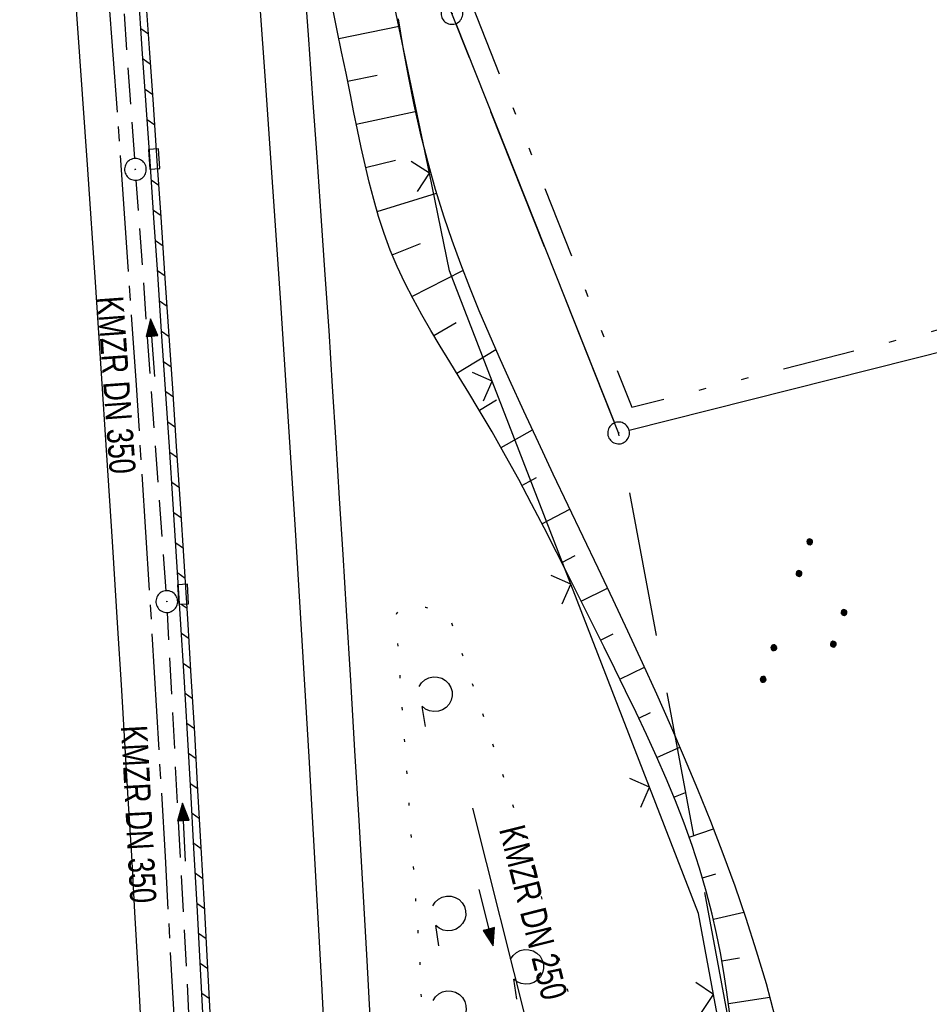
# Model space of a CAD drawing. Extents: x 510526 to 513920, y 467229 to 478797.
# Tile 53 of 256: x 511176 to 511239, y 470405 to 470473. Entities that reach past the tile are written whole.
import ezdxf

# ---------------------------------------------------------------- set-up
doc = ezdxf.new("R2010")
doc.units = 0
doc.header["$LTSCALE"] = 10
doc.header["$MEASUREMENT"] = 0
for name, pattern in [('ACHSE', [5.5, 4, -0.5, 0.5, -0.5]), ('LT00', [0]), ('LT05', [0.7, 0.5, -0.2]), ('LT07', [0.22, 0.02, -0.2]), ('LT09', [0.54, 0.2, -0.1, 0.02, -0.1, 0.02, -0.1]), ('STRICHLINIE2', [0.375, 0.25, -0.125])]:
    doc.linetypes.add(name, pattern=pattern)
doc.layers.get('0').update_dxf_attribs({"linetype": 'LT00'})
for name, color, linetype in [('-AX-020', 250, 'ACHSE'), ('-Halt-Pfeil', 4, 'LT00'), ('-Haltung', 182, 'STRICHLINIE2'), ('-Haltungsbeschriftung', 182, 'LT00'), ('DFK_AB_L', 21, 'LT00'), ('DFK_AB_P', 7, 'LT00'), ('DFK_NUTZUNG', 250, 'LT00'), ('GEHOELZ_SYMB', 252, 'Continuous'), ('GEMARKUNGSGRENZE', 3, 'LT09'), ('V96_AFBR_BAB', 250, 'LT00'), ('V96_BOESCH', 250, 'LT00'), ('V96_BORDRINNE', 182, 'LT00'), ('V96_BOSCHUNG', 250, 'LT00'), ('V96_GEHOELZ', 250, 'LT07'), ('V96_KA_PRUF', 182, 'LT00'), ('V96_LD_MARK', 250, 'LT00'), ('V96_RINNE', 182, 'LT00'), ('V96_SINKK', 182, 'LT00'), ('V96_ZAUN', 40, 'LT00'), ('WSG-GRENZE', 162, 'LT05')]:
    doc.layers.add(name, color=color, linetype=linetype)
doc.styles.add('Haltungsbeschriftung', font='ARIAL.TTF', dxfattribs={"width": 0.75})

# ---------------------------------------------------------------- blocks, each defined once
blk = doc.blocks.new('SYMB0003')
at = {"color": 0, "linetype": 'ByBlock'}
for p, q in [((-0.015712, 0), (0.010166, 0.012015)), ((0, -0.021257), (-0.015712, 0)), ((0.010166, 0.012015), (0, -0.021257))]:
    blk.add_line(p, q, dxfattribs=at)
for points in [[(-0.031395, 0.499013), (-0.093691, 0.491144), (-0.154509, 0.475528), (-0.21289, 0.452414), (-0.267913, 0.422164), (-0.318712, 0.385257), (-0.364484, 0.342274), (-0.404509, 0.293893), (-0.438154, 0.240877), (-0.464888, 0.184062), (-0.484292, 0.124345), (-0.496058, 0.062667), (-0.5, 0)], [(0.5, 0), (0.496057, 0.062667), (0.484292, 0.124345), (0.464888, 0.184062), (0.438153, 0.240877), (0.404509, 0.293893), (0.364484, 0.342274), (0.318712, 0.385257), (0.267913, 0.422164), (0.21289, 0.452414), (0.154509, 0.475528), (0.093691, 0.491144), (0.031395, 0.499013), (-0.031395, 0.499013)], [(-0.5, 0), (-0.496058, -0.062667), (-0.484292, -0.124345), (-0.464888, -0.184062), (-0.438154, -0.240877), (-0.404509, -0.293893), (-0.364485, -0.342274), (-0.318712, -0.385257), (-0.267914, -0.422164), (-0.21289, -0.452414), (-0.154509, -0.475529), (-0.093691, -0.491144), (-0.031395, -0.499014), (0.031395, -0.499014)], [(0.031395, -0.499014), (0.093691, -0.491144), (0.154509, -0.475529), (0.21289, -0.452414), (0.267914, -0.422164), (0.318712, -0.385257), (0.364485, -0.342274), (0.404509, -0.293893), (0.438154, -0.240877), (0.464889, -0.184062), (0.484292, -0.124345), (0.496058, -0.062667), (0.5, 0)]]:
    blk.add_lwpolyline(points, dxfattribs=at)
blk = doc.blocks.new('SYMB0652')
at = {"color": 0, "linetype": 'ByBlock'}
blk.add_lwpolyline([(-0.15, -0.075), (0.15, -0.075), (0.15, 0.075), (-0.15, 0.075), (-0.15, -0.075)], dxfattribs=at)
blk = doc.blocks.new('SYMB0024')
at = {"color": 0, "linetype": 'ByBlock'}
for p, q in [((-0.5, 0.5), (0, 0)), ((0, 0), (0.5, 0.5))]:
    blk.add_line(p, q, dxfattribs=at)
blk = doc.blocks.new('GEHOELZ_SYMB')
at = {"layer": 'GEHOELZ_SYMB'}
blk.add_line((0, 0), (1.4, 0), dxfattribs=at)
blk.add_lwpolyline([(-1.388, 0.017), (-1.612, 0.221), (-1.778, 0.474), (-1.876, 0.761), (-1.898, 1.063), (-1.844, 1.361), (-1.718, 1.636), (-1.526, 1.87), (-1.282, 2.05), (-1, 2.162), (-0.7, 2.2), (-0.4, 2.162), (-0.118, 2.05), (0.126, 1.87), (0.318, 1.636), (0.444, 1.361), (0.498, 1.063), (0.476, 0.761), (0.378, 0.474), (0.212, 0.221), (-0.012, 0.017)], dxfattribs=at)
blk = doc.blocks.new('SYMB7111')
at = {"color": 0, "linetype": 'ByBlock'}
for p, q in [((-0.125, 0.172895), (-0.125, 0.207105)), ((-0.12, 0.209164), (-0.12, 0.170836)), ((-0.115, 0.170204), (-0.115, 0.209796)), ((-0.11, 0.209164), (-0.11, 0.170836)), ((-0.105, 0.172895), (-0.105, 0.207105)), ((0.105, 0.172895), (0.105, 0.207105)), ((0.11, 0.209164), (0.11, 0.170836)), ((0.115, 0.170204), (0.115, 0.209796)), ((0.12, 0.209164), (0.12, 0.170836)), ((0.125, 0.172895), (0.125, 0.207105)), ((-0.13, 0.202919), (-0.13, 0.177081)), ((-0.1, 0.202919), (-0.1, 0.177081)), ((-0.095, 0.189874), (-0.095, 0.190146)), ((0.1, 0.202919), (0.1, 0.177081)), ((0.13, 0.202919), (0.13, 0.177081)), ((0.135, 0.189874), (0.135, 0.190146)), ((-0.515, -0.177081), (-0.515, -0.202919)), ((-0.51, -0.207105), (-0.51, -0.172895)), ((-0.505, -0.170836), (-0.505, -0.209164)), ((-0.5, -0.209796), (-0.5, -0.170204)), ((-0.495, -0.170836), (-0.495, -0.209164)), ((-0.49, -0.207105), (-0.49, -0.172895)), ((-0.485, -0.177081), (-0.485, -0.202919)), ((-0.48, -0.190126), (-0.48, -0.189854)), ((-0.285, -0.177081), (-0.285, -0.202919)), ((-0.28, -0.207105), (-0.28, -0.172895)), ((-0.275, -0.170836), (-0.275, -0.209164)), ((-0.27, -0.209796), (-0.27, -0.170204)), ((-0.265, -0.170836), (-0.265, -0.209164)), ((-0.26, -0.207105), (-0.26, -0.172895)), ((-0.255, -0.177081), (-0.255, -0.202919)), ((-0.25, -0.190126), (-0.25, -0.189854)), ((0.255, -0.177081), (0.255, -0.202919)), ((0.26, -0.207105), (0.26, -0.172895)), ((0.265, -0.170836), (0.265, -0.209164)), ((0.27, -0.209796), (0.27, -0.170204)), ((0.275, -0.170836), (0.275, -0.209164)), ((0.28, -0.207105), (0.28, -0.172895)), ((0.285, -0.177081), (0.285, -0.202919)), ((0.29, -0.190126), (0.29, -0.189854)), ((0.485, -0.177081), (0.485, -0.202919)), ((0.49, -0.207105), (0.49, -0.172895)), ((0.495, -0.170836), (0.495, -0.209164)), ((0.5, -0.209796), (0.5, -0.170204)), ((0.505, -0.170836), (0.505, -0.209164)), ((0.51, -0.207105), (0.51, -0.172895)), ((0.515, -0.177081), (0.515, -0.202919)), ((0.52, -0.190126), (0.52, -0.189854))]:
    blk.add_line(p, q, dxfattribs=at)
for points in [[(-0.095, 0.19), (-0.096981, 0.198678), (-0.10253, 0.205637), (-0.11055, 0.209499), (-0.11945, 0.209499), (-0.12747, 0.205637), (-0.133019, 0.198678), (-0.135, 0.19), (-0.133019, 0.181322), (-0.12747, 0.174363), (-0.11945, 0.170501), (-0.11055, 0.170501), (-0.10253, 0.174363), (-0.096981, 0.181322), (-0.095, 0.19)], [(0.135, 0.19), (0.133019, 0.198678), (0.12747, 0.205637), (0.11945, 0.209499), (0.11055, 0.209499), (0.10253, 0.205637), (0.096981, 0.198678), (0.095, 0.19), (0.096981, 0.181322), (0.10253, 0.174363), (0.11055, 0.170501), (0.11945, 0.170501), (0.12747, 0.174363), (0.133019, 0.181322), (0.135, 0.19)], [(-0.48, -0.19), (-0.481981, -0.181322), (-0.48753, -0.174363), (-0.49555, -0.170501), (-0.50445, -0.170501), (-0.51247, -0.174363), (-0.518019, -0.181322), (-0.52, -0.19), (-0.518019, -0.198678), (-0.51247, -0.205637), (-0.50445, -0.209499), (-0.49555, -0.209499), (-0.48753, -0.205637), (-0.481981, -0.198678), (-0.48, -0.19)], [(-0.25, -0.19), (-0.251981, -0.181322), (-0.25753, -0.174363), (-0.26555, -0.170501), (-0.27445, -0.170501), (-0.28247, -0.174363), (-0.288019, -0.181322), (-0.29, -0.19), (-0.288019, -0.198678), (-0.28247, -0.205637), (-0.27445, -0.209499), (-0.26555, -0.209499), (-0.25753, -0.205637), (-0.251981, -0.198678), (-0.25, -0.19)], [(0.29, -0.19), (0.288019, -0.181322), (0.28247, -0.174363), (0.27445, -0.170501), (0.26555, -0.170501), (0.25753, -0.174363), (0.251981, -0.181322), (0.25, -0.19), (0.251981, -0.198678), (0.25753, -0.205637), (0.26555, -0.209499), (0.27445, -0.209499), (0.28247, -0.205637), (0.288019, -0.198678), (0.29, -0.19)], [(0.52, -0.19), (0.518019, -0.181322), (0.51247, -0.174363), (0.50445, -0.170501), (0.49555, -0.170501), (0.48753, -0.174363), (0.481981, -0.181322), (0.48, -0.19), (0.481981, -0.198678), (0.48753, -0.205637), (0.49555, -0.209499), (0.50445, -0.209499), (0.51247, -0.205637), (0.518019, -0.198678), (0.52, -0.19)]]:
    blk.add_lwpolyline(points, dxfattribs=at)
blk = doc.blocks.new('SYMB0070')
at = {"color": 0, "linetype": 'ByBlock'}
for p, q in [((-0.5, 0), (0.2, 0)), ((0.5, 0), (0.2, 0.1)), ((0.2, 0.1), (0.2, 0)), ((0.468, 0), (0.21, 0.086)), ((0.21, 0.086), (0.21, -0.086)), ((0.21, -0.086), (0.468, 0)), ((0.22, -0.072), (0.437, 0)), ((0.23, -0.058), (0.405, 0)), ((0.24, -0.045), (0.374, 0)), ((0.342, 0), (0.25, 0.031)), ((0.25, 0.031), (0.25, -0.031)), ((0.25, -0.031), (0.342, 0)), ((0.26, -0.017), (0.31, 0)), ((0.27, -0.003), (0.279, 0))]:
    blk.add_line(p, q, dxfattribs=at)
for points in [[(0.2, 0), (0.2, -0.1), (0.5, 0)], [(0.437, 0), (0.22, 0.072), (0.22, -0.072)], [(0.405, 0), (0.23, 0.058), (0.23, -0.058)], [(0.374, 0), (0.24, 0.045), (0.24, -0.045)], [(0.31, 0), (0.26, 0.017), (0.26, -0.017)], [(0.279, 0), (0.27, 0.003), (0.27, -0.003)]]:
    blk.add_lwpolyline(points, dxfattribs=at)

msp = doc.modelspace()

# ---------------------------------------------------------------- hatches: boundary and pattern name
at = {"layer": 'V96_BORDRINNE'}
h = msp.add_hatch(dxfattribs=at)
h.set_pattern_fill('ANSI31', color=256, scale=13, angle=280, style=0)
h.paths.add_polyline_path([(511184.494, 470483.587), (511184.121, 470488.505), (511183.76, 470493.144), (511183.262, 470493.107), (511183.622, 470488.467), (511183.996, 470483.549), (511184.359, 470478.631), (511184.638, 470474.752), (511184.911, 470470.873), (511185.179, 470466.993), (511185.389, 470463.926), (511185.888, 470463.96), (511185.678, 470467.027), (511185.41, 470470.908), (511185.137, 470474.788), (511184.858, 470478.667)])
h = msp.add_hatch(dxfattribs=at)
h.set_pattern_fill('ANSI31', color=256, scale=13, angle=280, style=0)
h.paths.add_polyline_path([(511186.471, 470455.387), (511186.207, 470459.267), (511185.98, 470462.613), (511185.481, 470462.579), (511185.709, 470459.233), (511185.972, 470455.353), (511186.242, 470451.391), (511186.511, 470447.429), (511186.778, 470443.466), (511187.041, 470439.503), (511187.299, 470435.54), (511187.398, 470433.963), (511187.898, 470433.991), (511187.798, 470435.572), (511187.54, 470439.536), (511187.277, 470443.499), (511187.01, 470447.462), (511186.741, 470451.425)])
h = msp.add_hatch(dxfattribs=at)
h.set_pattern_fill('ANSI31', color=256, scale=13, angle=280, style=0)
h.paths.add_polyline_path([(511188.288, 470427.669), (511188.048, 470431.608), (511187.983, 470432.644), (511187.483, 470432.615), (511187.549, 470431.577), (511187.789, 470427.64), (511188.022, 470423.701), (511188.248, 470419.763), (511188.469, 470415.824), (511188.686, 470411.885), (511188.9, 470407.946), (511189.098, 470404.268), (511189.597, 470404.294), (511189.399, 470407.973), (511189.185, 470411.912), (511188.968, 470415.852), (511188.747, 470419.791), (511188.521, 470423.731)])

# ---------------------------------------------------------------- linework, layer by layer
at = {"layer": '-AX-020', "ltscale": 0.2, "flags": 128}
msp.add_lwpolyline([(513881.716, 478796.972), (513877.87, 478787.354), (513870.367, 478768.801), (513862.788, 478750.278), (513855.137, 478731.786), (513847.411, 478713.324), (513839.611, 478694.893), (513831.738, 478676.494), (513823.791, 478658.127), (513815.771, 478639.791), (513807.678, 478621.487), (513799.512, 478603.216), (513791.272, 478584.978), (513782.96, 478566.773), (513774.576, 478548.601), (513766.118, 478530.463), (513757.588, 478512.359), (513748.986, 478494.289), (513740.312, 478476.254), (513731.565, 478458.253), (513722.747, 478440.287), (513713.857, 478422.357), (513704.896, 478404.463), (513695.863, 478386.605), (513686.758, 478368.782), (513677.583, 478350.997), (513668.336, 478333.248), (513659.019, 478315.536), (513649.63, 478297.862), (513640.172, 478280.225), (513630.643, 478262.626), (513621.043, 478245.066), (513611.374, 478227.544), (513601.634, 478210.061), (513591.825, 478192.617), (513586.745, 478183.647), (513576.83, 478166.262), (513566.848, 478148.917), (513556.8, 478131.609), (513546.688, 478114.338), (513536.514, 478097.104), (513526.28, 478079.906), (513515.988, 478062.743), (513505.638, 478045.613), (513495.234, 478028.517), (513484.778, 478011.453), (513474.27, 477994.421), (513463.712, 477977.419), (513453.108, 477960.447), (513442.457, 477943.503), (513431.762, 477926.587), (513421.026, 477909.698), (513410.248, 477892.835), (513399.432, 477875.997), (513388.579, 477859.182), (513377.691, 477842.39), (513366.769, 477825.62), (513355.815, 477808.871), (513344.831, 477792.142), (513333.819, 477775.431), (513322.78, 477758.738), (513311.715, 477742.062), (513300.628, 477725.401), (513289.519, 477708.754), (513278.389, 477692.121), (513267.242, 477675.5), (513256.078, 477658.891), (513244.899, 477642.291), (513233.706, 477625.7), (513222.502, 477609.117), (513211.288, 477592.542), (513200.066, 477575.971), (513188.837, 477559.405), (513177.603, 477542.843), (513166.366, 477526.282), (513154.797, 477509.239), (513142.496, 477491.114), (513130.197, 477472.988), (513117.902, 477454.859), (513105.613, 477436.726), (513093.333, 477418.587), (513081.064, 477400.44), (513068.808, 477382.285), (513056.567, 477364.119), (513044.344, 477345.942), (513032.141, 477327.752), (513019.958, 477309.547), (513007.8, 477291.325), (512995.668, 477273.087), (512983.565, 477254.83), (512971.492, 477236.552), (512959.452, 477218.253), (512947.447, 477199.931), (512935.479, 477181.584), (512923.551, 477163.212), (512911.665, 477144.812), (512899.822, 477126.385), (512888.026, 477107.927), (512876.279, 477089.439), (512864.582, 477070.918), (512852.939, 477052.364), (512841.352, 477033.775), (512829.822, 477015.15), (512818.352, 476996.488), (512806.945, 476977.787), (512795.603, 476959.048), (512789.644, 476949.141), (512778.405, 476930.339), (512767.236, 476911.496), (512756.135, 476892.613), (512745.103, 476873.688), (512734.14, 476854.724), (512723.246, 476835.72), (512712.422, 476816.676), (512701.668, 476797.593), (512690.983, 476778.471), (512680.369, 476759.309), (512669.824, 476740.11), (512659.35, 476720.871), (512648.946, 476701.595), (512638.612, 476682.281), (512628.349, 476662.929), (512618.157, 476643.54), (512608.036, 476624.113), (512597.985, 476604.65), (512588.006, 476585.15), (512578.098, 476565.614), (512568.261, 476546.042), (512558.497, 476526.434), (512548.803, 476506.791), (512539.182, 476487.112), (512529.632, 476467.399), (512520.155, 476447.65), (512510.749, 476427.867), (512501.416, 476408.05), (512492.156, 476388.199), (512482.968, 476368.314), (512473.852, 476348.396), (512464.81, 476328.445), (512455.84, 476308.46), (512446.944, 476288.443), (512438.12, 476268.394), (512429.37, 476248.313), (512420.694, 476228.2), (512412.09, 476208.055), (512403.561, 476187.879), (512395.105, 476167.672), (512386.723, 476147.434), (512378.415, 476127.166), (512370.181, 476106.867), (512362.021, 476086.539), (512353.936, 476066.181), (512345.925, 476045.794), (512337.988, 476025.377), (512330.127, 476004.932), (512322.339, 475984.458), (512314.627, 475963.955), (512306.989, 475943.425), (512299.427, 475922.867), (512291.94, 475902.281), (512284.528, 475881.669), (512277.191, 475861.029), (512269.93, 475840.362), (512262.744, 475819.67), (512255.634, 475798.951), (512248.599, 475778.206), (512241.641, 475757.436), (512234.758, 475736.641), (512227.951, 475715.82), (512221.221, 475694.975), (512214.566, 475674.105), (512207.988, 475653.211), (512201.487, 475632.294), (512200.128, 475627.887), (512194.281, 475608.791), (512188.5, 475589.674), (512182.785, 475570.538), (512177.137, 475551.381), (512171.56, 475532.204), (512166.053, 475513.007), (512160.618, 475493.788), (512155.257, 475474.55), (512149.971, 475455.29), (512148.09, 475448.361), (512142.908, 475429.074), (512137.804, 475409.765), (512132.778, 475390.436), (512127.829, 475371.088), (512122.957, 475351.719), (512118.163, 475332.332), (512113.447, 475312.925), (512108.808, 475293.499), (512104.247, 475274.055), (512099.765, 475254.593), (512095.36, 475235.113), (512091.033, 475215.616), (512086.785, 475196.101), (512082.614, 475176.57), (512078.522, 475157.022), (512074.508, 475137.458), (512070.573, 475117.878), (512066.716, 475098.282), (512063.238, 475080.246), (512059.532, 475060.621), (512055.901, 475040.983), (512052.344, 475021.33), (512048.857, 475001.665), (512045.438, 474981.988), (512042.084, 474962.3), (512038.794, 474942.602), (512035.562, 474922.893), (512032.388, 474903.175), (512029.269, 474883.449), (512026.201, 474863.714), (512023.183, 474843.972), (512020.21, 474824.222), (512017.282, 474804.467), (512014.394, 474784.705), (512011.544, 474764.937), (512008.73, 474745.165), (512005.949, 474725.388), (512003.198, 474705.607), (512000.474, 474685.821), (511997.775, 474666.033), (511995.098, 474646.242), (511992.439, 474626.448), (511989.798, 474606.651), (511987.169, 474586.854), (511984.552, 474567.054), (511981.943, 474547.253), (511979.34, 474527.452), (511976.744, 474507.689), (511975.127, 474495.377), (511973.477, 474482.815), (511971.825, 474470.254), (511970.169, 474457.693), (511968.506, 474445.133), (511966.835, 474432.574), (511965.154, 474420.016), (511963.46, 474407.46), (511961.752, 474394.906), (511960.027, 474382.355), (511958.283, 474369.806), (511956.518, 474357.259), (511954.73, 474344.717), (511952.918, 474332.177), (511951.078, 474319.642), (511949.209, 474307.111), (511947.309, 474294.584), (511945.376, 474282.063), (511943.407, 474269.547), (511941.4, 474257.038), (511939.355, 474244.534), (511937.267, 474232.038), (511935.137, 474219.549), (511932.96, 474207.067), (511930.736, 474194.594), (511928.462, 474182.131), (511926.136, 474169.676), (511923.757, 474157.232), (511921.321, 474144.799), (511918.829, 474132.377), (511916.276, 474119.967), (511913.661, 474107.57), (511910.982, 474095.187), (511908.238, 474082.818), (511905.425, 474070.464), (511902.544, 474058.127), (511899.59, 474045.806), (511896.562, 474033.504), (511893.47, 474021.261), (511890.29, 474008.997), (511887.033, 473996.753), (511883.699, 473984.53), (511880.287, 473972.328), (511876.798, 473960.148), (511873.233, 473947.991), (511869.591, 473935.856), (511865.873, 473923.745), (511862.077, 473911.656), (511858.206, 473899.593), (511854.259, 473887.554), (511850.236, 473875.54), (511846.136, 473863.552), (511841.962, 473851.59), (511837.711, 473839.654), (511833.386, 473827.746), (511828.985, 473815.865), (511824.51, 473804.012), (511819.96, 473792.188), (511815.335, 473780.392), (511810.636, 473768.626), (511805.863, 473756.89), (511801.015, 473745.185), (511796.094, 473733.51), (511791.099, 473721.866), (511786.031, 473710.255), (511780.889, 473698.675), (511775.675, 473687.128), (511770.388, 473675.615), (511765.028, 473664.135), (511759.596, 473652.689), (511754.091, 473641.278), (511748.515, 473629.901), (511742.867, 473618.56), (511737.147, 473607.255), (511731.356, 473595.986), (511725.494, 473584.754), (511719.562, 473573.559), (511713.558, 473562.402), (511707.485, 473551.283), (511701.341, 473540.203), (511695.128, 473529.162), (511688.845, 473518.159), (511682.492, 473507.198), (511676.07, 473496.276), (511669.58, 473485.395), (511663.021, 473474.555), (511656.394, 473463.757), (511649.699, 473453.001), (511642.935, 473442.288), (511636.105, 473431.617), (511629.207, 473420.99), (511622.242, 473410.406), (511615.211, 473399.867), (511608.113, 473389.372), (511600.949, 473378.922), (511593.719, 473368.518), (511586.423, 473358.16), (511579.062, 473347.848), (511571.637, 473337.582), (511564.147, 473327.364), (511556.592, 473317.193), (511548.973, 473307.07), (511541.291, 473296.996), (511533.545, 473286.969), (511525.735, 473276.993), (511517.863, 473267.066), (511509.929, 473257.188), (511501.932, 473247.361), (511493.873, 473237.584), (511485.753, 473227.859), (511477.572, 473218.186), (511475.548, 473215.811), (511467.291, 473206.202), (511458.976, 473196.642), (511450.605, 473187.132), (511442.182, 473177.667), (511433.709, 473168.249), (511425.188, 473158.872), (511416.622, 473149.537), (511408.014, 473140.241), (511399.365, 473130.982), (511390.679, 473121.758), (511381.958, 473112.568), (511373.205, 473103.409), (511364.421, 473094.278), (511355.61, 473085.175), (511346.772, 473076.096), (511337.912, 473067.039), (511329.031, 473058.003), (511320.132, 473048.986), (511311.216, 473039.984), (511302.286, 473030.997), (511293.345, 473022.02), (511284.394, 473013.053), (511275.436, 473004.094), (511266.473, 472995.139), (511255.909, 472984.591), (511236.789, 472965.502), (511230.177, 472958.9), (511223.567, 472952.294), (511216.964, 472945.683), (511210.368, 472939.063), (511203.785, 472932.433), (511197.215, 472925.788), (511190.663, 472919.125), (511184.131, 472912.443), (511177.622, 472905.739), (511171.139, 472899.01), (511164.685, 472892.252), (511158.263, 472885.464), (511151.877, 472878.643), (511145.529, 472871.786), (511139.222, 472864.891), (511132.96, 472857.955), (511126.746, 472850.976), (511120.583, 472843.952), (511114.476, 472836.881), (511109.32, 472830.82), (511103.322, 472823.655), (511097.386, 472816.438), (511091.511, 472809.171), (511085.699, 472801.854), (511079.95, 472794.488), (511074.265, 472787.072), (511068.642, 472779.609), (511063.084, 472772.097), (511057.591, 472764.538), (511052.162, 472756.933), (511046.799, 472749.281), (511041.501, 472741.584), (511036.27, 472733.841), (511031.105, 472726.054), (511026.007, 472718.223), (511020.976, 472710.349), (511016.012, 472702.431), (511011.117, 472694.472), (511006.29, 472686.471), (511001.532, 472678.429), (510996.842, 472670.347), (510992.223, 472662.225), (510987.672, 472654.063), (510983.192, 472645.863), (510978.782, 472637.625), (510974.443, 472629.349), (510970.175, 472621.036), (510965.978, 472612.687), (510961.853, 472604.303), (510957.799, 472595.883), (510953.818, 472587.43), (510949.91, 472578.942), (510946.074, 472570.422), (510942.311, 472561.868), (510938.622, 472553.283), (510935.007, 472544.666), (510931.465, 472536.02), (510927.997, 472527.343), (510924.604, 472518.636), (510921.286, 472509.901), (510918.042, 472501.138), (510914.874, 472492.347), (510911.781, 472483.529), (510908.763, 472474.686), (510905.821, 472465.817), (510902.956, 472456.923), (510900.166, 472448.004), (510897.454, 472439.062), (510894.817, 472430.098), (510892.258, 472421.111), (510889.776, 472412.102), (510887.37, 472403.073), (510885.043, 472394.023), (510882.792, 472384.954), (510880.62, 472375.866), (510878.525, 472366.759), (510876.509, 472357.635), (510874.57, 472348.494), (510872.71, 472339.337), (510870.929, 472330.164), (510869.226, 472320.976), (510867.602, 472311.774), (510866.056, 472302.558), (510864.59, 472293.33), (510863.202, 472284.089), (510861.894, 472274.837), (510860.665, 472265.574), (510859.516, 472256.301), (510858.445, 472247.018), (510857.455, 472237.726), (510856.544, 472228.427), (510855.712, 472219.119), (510854.96, 472209.806), (510854.288, 472200.485), (510853.696, 472191.159), (510853.184, 472181.829), (510852.752, 472172.495), (510852.399, 472163.157), (510852.127, 472153.817), (510851.934, 472144.475), (510851.822, 472135.131), (510851.789, 472125.787), (510851.836, 472116.443), (510851.964, 472107.1), (510852.009, 472104.711), (510852.237, 472095.37), (510852.543, 472086.03), (510852.927, 472076.694), (510853.387, 472067.361), (510853.922, 472058.032), (510854.53, 472048.707), (510855.21, 472039.388), (510855.961, 472030.074), (510856.782, 472020.766), (510857.671, 472011.464), (510858.627, 472002.169), (510859.649, 471992.88), (510860.734, 471983.599), (510861.883, 471974.326), (510863.094, 471965.06), (510864.364, 471955.802), (510865.694, 471946.554), (510867.082, 471937.313), (510868.525, 471928.081), (510870.024, 471918.857), (510871.577, 471909.643), (510873.182, 471900.438), (510874.839, 471891.241), (510876.545, 471882.054), (510878.3, 471872.876), (510880.102, 471863.708), (510881.95, 471854.548), (510883.842, 471845.397), (510885.778, 471836.255), (510887.756, 471827.123), (510889.775, 471817.999), (510891.834, 471808.885), (510893.93, 471799.779), (510896.064, 471790.681), (510898.233, 471781.592), (510900.437, 471772.511), (510902.673, 471763.439), (510904.942, 471754.374), (510907.241, 471745.317), (510909.57, 471736.267), (510911.926, 471727.225), (510914.31, 471718.19), (510916.719, 471709.161), (510919.152, 471700.139), (510921.608, 471691.124), (510924.087, 471682.114), (510926.585, 471673.11), (510929.104, 471664.112), (510931.64, 471655.118), (510934.193, 471646.129), (510936.762, 471637.145), (510939.345, 471628.165), (510941.941, 471619.188), (510944.55, 471610.216), (510947.169, 471601.246), (510949.797, 471592.279), (510952.434, 471583.314), (510955.078, 471574.352), (510957.727, 471565.391), (510960.382, 471556.431), (510963.039, 471547.473), (510967.703, 471531.767), (510970.248, 471523.199), (510975.26, 471506.323), (510980.27, 471489.445), (510985.273, 471472.566), (510990.267, 471455.684), (510995.248, 471438.798), (511000.214, 471421.908), (511005.162, 471405.012), (511010.087, 471388.11), (511014.988, 471371.201), (511019.861, 471354.283), (511024.703, 471337.357), (511029.511, 471320.421), (511034.281, 471303.475), (511039.011, 471286.517), (511043.698, 471269.547), (511048.338, 471252.564), (511052.928, 471235.568), (511057.465, 471218.557), (511061.945, 471201.532), (511066.367, 471184.491), (511070.726, 471167.434), (511075.019, 471150.36), (511079.243, 471133.269), (511083.395, 471116.16), (511086.572, 471102.843), (511090.589, 471085.702), (511094.527, 471068.543), (511098.388, 471051.366), (511102.17, 471034.172), (511105.875, 471016.961), (511109.501, 470999.734), (511113.048, 470982.489), (511116.518, 470965.23), (511119.908, 470947.954), (511123.221, 470930.663), (511126.454, 470913.357), (511129.609, 470896.037), (511132.686, 470878.703), (511135.683, 470861.354), (511138.602, 470843.993), (511141.441, 470826.619), (511144.202, 470809.231), (511146.884, 470791.831), (511149.487, 470774.42), (511152.01, 470756.996), (511154.454, 470739.562), (511156.819, 470722.116), (511159.105, 470704.66), (511161.311, 470687.193), (511163.438, 470669.717), (511165.485, 470652.232), (511165.638, 470650.897), (511167.873, 470631.022), (511170.027, 470611.138), (511172.103, 470591.246), (511174.098, 470571.346), (511176.014, 470551.438), (511177.851, 470531.523), (511179.526, 470512.546), (511180.884, 470496.345), (511182.163, 470480.137), (511183.363, 470463.922), (511184.482, 470447.702), (511185.522, 470431.478), (511186.482, 470415.247), (511187.362, 470399.013), (511188.162, 470382.774), (511188.882, 470366.532), (511189.522, 470350.286), (511190.082, 470334.037), (511190.563, 470317.786), (511190.963, 470301.532), (511191.284, 470285.277), (511191.524, 470269.02), (511191.684, 470252.763), (511191.765, 470236.505), (511191.765, 470220.247), (511191.686, 470203.988), (511191.526, 470187.731), (511191.287, 470171.474), (511191.243, 470169.007), (511190.912, 470152.752), (511190.504, 470136.499), (511190.023, 470120.247), (511189.472, 470103.998), (511188.854, 470087.752), (511188.173, 470071.508), (511187.432, 470055.266), (511186.634, 470039.027), (511185.783, 470022.791), (511184.882, 470006.558), (511183.935, 469990.327), (511182.944, 469974.099), (511181.913, 469957.873), (511180.846, 469941.65), (511179.745, 469925.429), (511178.614, 469909.21), (511177.457, 469892.993), (511176.276, 469876.777), (511175.075, 469860.563), (511173.858, 469844.35), (511172.627, 469828.139), (511171.386, 469811.927), (511170.138, 469795.717), (511168.847, 469778.991), (511030.959, 467993.348), (511029.419, 467973.407), (511027.883, 467953.466), (511026.353, 467933.525), (511024.832, 467913.582), (511023.323, 467893.64), (511021.828, 467873.695), (511020.353, 467853.75), (511018.898, 467833.804), (511017.467, 467813.855), (511016.063, 467793.903), (511014.69, 467773.951), (511013.35, 467753.995), (511012.046, 467734.038), (511010.782, 467714.078), (511009.56, 467694.116), (511008.383, 467674.151), (511007.254, 467654.183), (511006.177, 467634.211), (511005.154, 467614.237), (511004.188, 467594.261), (511003.284, 467574.281), (511002.442, 467554.299), (511001.667, 467534.314), (511000.962, 467514.327), (511000.329, 467494.336), (510999.772, 467474.345), (510999.556, 467465.709), (510999.112, 467445.714), (510998.747, 467425.717), (510998.463, 467405.719), (510998.259, 467385.719), (510998.135, 467365.72), (510998.091, 467345.72), (510998.127, 467325.72), (510998.243, 467305.721), (510998.439, 467285.721), (510998.715, 467265.723), (510999.071, 467245.726), (510999.432, 467229.156)], dxfattribs=at)
at = {"layer": '-Haltung'}
for p, q in [((511184.385, 470463.31, 359.872), (511182.321, 470492.269, 359.872)), ((511186.544, 470433.546, 359.872), (511184.492, 470461.814, 359.872)), ((511188.148, 470403.95, 359.872), (511186.638, 470432.049, 359.872))]:
    msp.add_line(p, q, dxfattribs=at)
at = {"layer": '-Haltung', "ltscale": 10}
msp.add_line((511213.796, 470394.325, 359.872), (511205.591, 470426.801), dxfattribs=at)
at = {"layer": 'DFK_AB_L'}
for p, q in [((511206.517, 470472.603), (511217.443, 470445.107)), ((511218.447, 470444.594), (511279.563, 470460.046))]:
    msp.add_line(p, q, dxfattribs=at)
at = {"layer": 'GEMARKUNGSGRENZE', "ltscale": 2.5, "flags": 128}
msp.add_lwpolyline([(511338.816, 472915.913), (511340.719, 472885.882), (511337.388, 472885.57), (511309.655, 472881.528), (511259.852, 472877.768), (511252.986, 472872.448), (511243.285, 472879.226), (511234.252, 472878.215), (511233.258, 472867.438), (511216.033, 472862.714), (511207.797, 472857.961), (511191.39, 472853.613), (511190.752, 472855.636), (511140.812, 472836.029), (511125.011, 472817.797), (511083.654, 472766.593), (511031.927, 472691.269), (510996.407, 472627.328), (510946.881, 472521.115), (510931.137, 472471.162), (510904.274, 472356.963), (510903.968, 472355.512), (510901.213, 472342.303), (510941.585, 472335.037), (510971.004, 472327.668), (510993.448, 472322.391), (511002.822, 472295.217), (510981.46, 472288.086), (510979.077, 472252.27), (510975.289, 472194.983), (510973.333, 472186.399), (510968.719, 472165.904), (510952.995, 472136.274), (510921.262, 472097.626), (510905.045, 472075.837), (510893.26, 472050.556), (510892.004, 472047.859), (510887.625, 472022.351), (510889.456, 471975.295), (510899.305, 471911.874), (510912.906, 471849.007), (510930.533, 471767.721), (510947.502, 471695.56), (510972.146, 471610.023), (510987.56, 471561.132), (510988.88, 471556.962), (510998.361, 471526.879), (511023.643, 471445.762), (511025.921, 471438.309), (511028.867, 471429.142), (511055.244, 471334.955), (511075.564, 471262.687), (511076.644, 471258.867), (511081.081, 471243.062), (511102.936, 471153.981), (511126.453, 471060.173), (511143.975, 470974.853), (511146.57, 470959.094), (511159.172, 470882.632), (511171.606, 470798.752), (511182.45, 470711.367), (511193.007, 470699.758), (511193.732, 470690.194), (511187.835, 470675.545), (511194.982, 470614.953), (511207.145, 470475.088), (511207.634, 470473.853), (511218.628, 470446.187), (511282.702, 470462.387), (511261.684, 470406.378), (511258.844, 470397.918), (511238.143, 470342.746), (511229.339, 470301.994), (511223.45, 470293.888), (511221.465, 470291.064), (511213.87, 470286.717), (511168.704, 470265.706), (511166.268, 470263.992)], dxfattribs=at)
at = {"layer": 'V96_AFBR_BAB', "elevation": 359.872}
for points in [[(511176.598, 470521.822), (511176.996, 470516.994), (511177.386, 470512.165), (511177.771, 470507.336), (511178.152, 470502.506), (511178.535, 470497.623), (511178.915, 470492.74), (511179.291, 470487.856), (511179.662, 470482.972), (511180.027, 470478.088), (511180.592, 470470.326), (511181.14, 470462.563), (511181.67, 470454.798), (511182.065, 470448.844), (511182.451, 470442.888), (511182.831, 470436.933), (511183.205, 470430.977), (511183.448, 470427.063), (511183.689, 470423.149), (511183.925, 470419.234), (511184.155, 470415.32), (511184.379, 470411.405), (511184.594, 470407.489), (511184.801, 470403.548)], [(511200.82, 470400.326), (511200.399, 470408.073), (511200.125, 470412.895), (511199.844, 470417.715), (511199.557, 470422.536), (511199.267, 470427.357), (511198.974, 470432.177), (511198.74, 470436.033), (511198.504, 470439.889), (511198.265, 470443.745), (511198.022, 470447.601), (511197.774, 470451.456), (511197.519, 470455.311), (511197.243, 470459.362), (511196.959, 470463.413), (511196.669, 470467.464), (511196.373, 470471.514), (511196.075, 470475.563)]]:
    msp.add_lwpolyline(points, dxfattribs=at)
at = {"layer": 'V96_BOESCH', "elevation": 359.872}
for points in [[(511225.371, 470404.543), (511225.176, 470405.904), (511224.965, 470407.259), (511224.732, 470408.607), (511224.471, 470409.948), (511224.174, 470411.281), (511223.766, 470412.863), (511223.304, 470414.433), (511222.791, 470415.992), (511222.233, 470417.541), (511221.634, 470419.081), (511221, 470420.612), (511220.335, 470422.134), (511219.645, 470423.649), (511218.934, 470425.158), (511218.208, 470426.66), (511217.47, 470428.157), (511216.727, 470429.65), (511215.982, 470431.139), (511215.137, 470432.83), (511214.293, 470434.517), (511213.446, 470436.197), (511212.59, 470437.871), (511211.724, 470439.537), (511210.841, 470441.195), (511209.937, 470442.843), (511209.01, 470444.48), (511208.053, 470446.106), (511207.403, 470447.177), (511206.745, 470448.246), (511206.085, 470449.314), (511205.432, 470450.385), (511204.79, 470451.461), (511204.167, 470452.545), (511203.57, 470453.639), (511203.005, 470454.746), (511202.478, 470455.868), (511201.997, 470457.009), (511201.573, 470458.15), (511201.192, 470459.309), (511200.85, 470460.483), (511200.54, 470461.67), (511200.255, 470462.866), (511199.99, 470464.07), (511199.738, 470465.278), (511199.493, 470466.489), (511199.249, 470467.699), (511198.945, 470469.18), (511198.636, 470470.658), (511198.329, 470472.134), (511198.026, 470473.608)], [(511202.531, 470472.925), (511202.856, 470470.946), (511203.217, 470468.975), (511203.617, 470467.014), (511204.059, 470465.065), (511204.547, 470463.129), (511205.085, 470461.209), (511205.676, 470459.305), (511206.23, 470457.676), (511206.821, 470456.059), (511207.445, 470454.452), (511208.098, 470452.854), (511208.775, 470451.264), (511209.471, 470449.678), (511210.182, 470448.097), (511211.174, 470445.93), (511212.182, 470443.765), (511213.202, 470441.603), (511214.229, 470439.441), (511215.26, 470437.279), (511216.29, 470435.117), (511217.317, 470432.952), (511218.335, 470430.785), (511219.341, 470428.613), (511220.332, 470426.437), (511221.302, 470424.255), (511222.249, 470422.067), (511223.168, 470419.871), (511224.056, 470417.667), (511224.907, 470415.453), (511225.72, 470413.229), (511226.488, 470410.993), (511227.21, 470408.746), (511227.88, 470406.485), (511228.495, 470404.21)]]:
    msp.add_lwpolyline(points, dxfattribs=at)
at = {"layer": 'V96_BOSCHUNG'}
for p, q in [((511198.444, 470471.579, 359.872), (511202.61, 470472.426, 359.872)), ((511199.056, 470468.643, 359.872), (511201.09, 470469.056, 359.872)), ((511199.655, 470465.684, 359.872), (511203.719, 470466.547, 359.872)), ((511200.294, 470462.696, 359.872), (511202.349, 470463.19, 359.872)), ((511201.084, 470459.668, 359.872), (511205.171, 470460.922, 359.872)), ((511202.13, 470456.68, 359.872), (511204.08, 470457.465, 359.872)), ((511203.475, 470453.818, 359.872), (511206.995, 470455.604, 359.872)), ((511204.994, 470451.116, 359.872), (511206.535, 470452.011, 359.872)), ((511206.571, 470448.526, 359.872), (511209.259, 470450.155, 359.872)), ((511208.129, 470445.979, 359.872), (511209.318, 470446.681, 359.872)), ((511209.621, 470443.408, 359.872), (511211.782, 470444.622, 359.872)), ((511211.052, 470440.801, 359.872), (511212.062, 470441.339, 359.872)), ((511212.443, 470438.157, 359.872), (511214.366, 470439.154, 359.872)), ((511213.801, 470435.495, 359.872), (511214.732, 470435.965, 359.872)), ((511215.143, 470432.819, 359.872), (511216.954, 470433.719, 359.872)), ((511216.481, 470430.141, 359.872), (511217.358, 470430.57, 359.872)), ((511217.815, 470427.46, 359.872), (511219.498, 470428.272, 359.872)), ((511219.119, 470424.77, 359.872), (511219.929, 470425.149, 359.872)), ((511220.366, 470422.064, 359.872), (511221.952, 470422.761, 359.872)), ((511221.533, 470419.33, 359.872), (511222.329, 470419.652, 359.872)), ((511222.588, 470416.568, 359.872), (511224.257, 470417.152, 359.872)), ((511223.505, 470413.771, 359.872), (511224.419, 470414.038, 359.872)), ((511224.255, 470410.932, 359.872), (511226.346, 470411.416, 359.872)), ((511224.832, 470408.046, 359.872), (511226.058, 470408.274, 359.872)), ((511225.289, 470405.127, 359.872), (511228.136, 470405.563, 359.872))]:
    msp.add_line(p, q, dxfattribs=at)
at = {"layer": 'V96_GEHOELZ', "elevation": 359.872, "flags": 128}
msp.add_lwpolyline([(511213.527, 470347.126), (511213.829, 470348.174), (511214.446, 470350.601), (511214.985, 470353.045), (511215.446, 470355.506), (511215.829, 470357.98), (511216.133, 470360.464), (511216.357, 470362.958), (511216.503, 470365.457), (511216.568, 470367.959), (511216.554, 470370.462), (511216.461, 470372.964), (511216.602, 470374.72), (511216.738, 470376.476), (511216.864, 470378.231), (511216.974, 470379.985), (511217.063, 470381.737), (511217.126, 470383.489), (511217.158, 470385.238), (511217.153, 470386.985), (511217.106, 470388.73), (511217.012, 470390.472), (511216.858, 470392.303), (511216.651, 470394.13), (511216.393, 470395.953), (511216.09, 470397.772), (511215.745, 470399.587), (511215.363, 470401.396), (511214.947, 470403.201), (511214.502, 470405.001), (511214.031, 470406.795), (511213.539, 470408.584), (511213.03, 470410.366), (511212.331, 470412.731), (511211.611, 470415.085), (511210.874, 470417.431), (511210.12, 470419.77), (511209.354, 470422.103), (511208.577, 470424.43), (511207.793, 470426.754), (511207.003, 470429.076), (511206.211, 470431.396), (511205.922, 470431.645), (511205.617, 470431.882), (511205.28, 470432.094), (511204.896, 470432.269), (511204.448, 470432.394), (511204.055, 470432.449), (511203.644, 470432.462), (511203.246, 470432.427), (511202.889, 470432.339), (511202.604, 470432.194), (511202.419, 470431.986), (511202.366, 470431.709), (511204.012, 470408.292), (511204.882, 470384.772), (511206.136, 470359.94), (511206.629, 470346.07)], dxfattribs=at)
at = {"layer": 'V96_LD_MARK', "elevation": 359.872}
msp.add_lwpolyline([(511200.052, 470345.063), (511199.892, 470349.47), (511199.496, 470359.548), (511198.825, 470375.194), (511198.085, 470390.837), (511197.278, 470406.477), (511196.404, 470422.114), (511195.464, 470437.746), (511194.457, 470453.375), (511193.384, 470468.999), (511192.246, 470484.619), (511191.043, 470500.233), (511189.775, 470515.843), (511188.444, 470531.447), (511187.049, 470547.046), (511185.591, 470562.639), (511184.07, 470578.225), (511182.706, 470591.684), (511181.297, 470605.139), (511179.842, 470618.589)], dxfattribs=at)
at = {"layer": 'V96_RINNE', "elevation": 359.872}
for points in [[(511189.156, 470403.182), (511188.9, 470407.946), (511188.686, 470411.885), (511188.469, 470415.824), (511188.248, 470419.763), (511188.022, 470423.701), (511187.789, 470427.64), (511187.549, 470431.577), (511187.299, 470435.54), (511187.041, 470439.503), (511186.778, 470443.466), (511186.511, 470447.429), (511186.242, 470451.391), (511185.972, 470455.353), (511185.709, 470459.233), (511185.445, 470463.113), (511185.179, 470466.993), (511184.911, 470470.873), (511184.638, 470474.752)], [(511189.656, 470403.208), (511189.399, 470407.973), (511189.185, 470411.912), (511188.968, 470415.852), (511188.747, 470419.791), (511188.521, 470423.731), (511188.288, 470427.669), (511188.048, 470431.608), (511187.798, 470435.572), (511187.54, 470439.536), (511187.277, 470443.499), (511187.01, 470447.462), (511186.741, 470451.425), (511186.471, 470455.387), (511186.207, 470459.267), (511185.944, 470463.147), (511185.678, 470467.027), (511185.41, 470470.908), (511185.137, 470474.788)]]:
    msp.add_lwpolyline(points, dxfattribs=at)
at = {"layer": 'V96_ZAUN'}
for p, q in [((511214.434, 470433.996, 359.872), (511209.015, 470447.984, 359.872)), ((511219.853, 470420.009, 359.872), (511214.434, 470433.996, 359.872))]:
    msp.add_line(p, q, dxfattribs=at)
at = {"layer": 'V96_ZAUN', "elevation": 359.872}
for points in [[(511204.684, 470462.291), (511202.294, 470473.819), (511202.033, 470477.036)], [(511209.015, 470447.984), (511206.077, 470455.567), (511204.684, 470462.291)], [(511224.267, 470405.736), (511223.222, 470411.312), (511219.853, 470420.009)], [(511226.236, 470390.925), (511226.29, 470394.94), (511224.267, 470405.736)]]:
    msp.add_lwpolyline(points, dxfattribs=at)
at = {"layer": 'WSG-GRENZE', "ltscale": 2, "flags": 128}
msp.add_lwpolyline([(511214.53, 470201.77), (511211.36, 470278.26), (511213.18, 470288.05), (511220.43, 470292.2), (511222.23, 470294.76), (511227.94, 470302.62), (511236.7, 470343.17), (511217.72, 470444.41), (511206.24, 470473.3), (511205.67, 470474.74), (511193.49, 470614.8), (511186.3, 470675.75), (511192.21, 470690.43), (511191.662, 470698.902), (511188.5, 470715.24), (511184.01, 470719.13), (511175.23, 470789.64), (511171.61, 470786.5), (511170.12, 470798.55), (511157.69, 470882.4), (511145.09, 470958.85)], dxfattribs=at)

# ---------------------------------------------------------------- block references
at = {"layer": '-Halt-Pfeil', "yscale": 4, "zscale": 4}
for p, xscale, rotation in [((511185.629, 470450.286, 359.872), 3.999999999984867, 94.1510459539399), ((511187.781, 470416.919, 359.872), 4.00000000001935, 93.07676595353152), ((511208.594, 470411.02, 359.872), 4.000000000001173, 284.1792999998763)]:
    msp.add_blockref('SYMB0070', p, dxfattribs=dict(at, xscale=xscale, rotation=rotation))
at = {"layer": 'DFK_AB_P', "xscale": 1.499999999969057, "yscale": 1.5, "zscale": 1.5, "rotation": 251.2881100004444}
for p in [(511206.24, 470473.3), (511217.72, 470444.41)]:
    msp.add_blockref('SYMB0003', p, dxfattribs=at)
at = {"layer": 'DFK_NUTZUNG', "xscale": 10, "yscale": 10, "zscale": 10, "rotation": 251.28826}
msp.add_blockref('SYMB7111', (511231.085, 470431.566), dxfattribs=at)
at = {"layer": 'GEHOELZ_SYMB', "rotation": 278.7020999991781}
for p in [(511204.178, 470425.575), (511205.111, 470410.481), (511210.48, 470406.796), (511205.134, 470403.95)]:
    msp.add_blockref('GEHOELZ_SYMB', p, dxfattribs=at)
at = {"layer": 'V96_KA_PRUF', "xscale": 1.50000000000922, "yscale": 1.50000000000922, "zscale": 1.5, "rotation": 278.7021059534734}
for p in [(511184.438, 470462.562, 359.872), (511186.598, 470432.798, 359.872)]:
    msp.add_blockref('SYMB0003', p, dxfattribs=at)
at = {"layer": 'V96_SINKK', "zscale": 4.5}
for p, xscale, yscale, rotation in [((511185.727, 470463.272, 359.872), 4.500000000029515, 4.500000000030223, 273.8870417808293), ((511187.721, 470433.305, 359.872), 4.500000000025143, 4.500000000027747, 273.287020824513)]:
    msp.add_blockref('SYMB0652', p, dxfattribs=dict(at, xscale=xscale, yscale=yscale, rotation=rotation))
at = {"layer": 'V96_ZAUN', "yscale": 2.100000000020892, "zscale": 2.100000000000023}
for p, xscale, rotation in [((511204.684, 470462.291, 359.872), 2.099999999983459, 101.7110359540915), ((511209.015, 470447.984, 359.872), 2.10000000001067, 111.1766659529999), ((511214.434, 470433.996, 359.872), 2.10000000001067, 111.1766659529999), ((511219.853, 470420.009, 359.872), 2.10000000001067, 111.1766659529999), ((511224.267, 470405.736, 359.872), 2.100000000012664, 100.6118359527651)]:
    msp.add_blockref('SYMB0024', p, dxfattribs=dict(at, xscale=xscale, rotation=rotation))

# ---------------------------------------------------------------- texts
at = {"layer": '-Haltungsbeschriftung', "style": 'Haltungsbeschriftung', "width": 0.75}
for s, rotation, p in [('KMZR DN 350', 274.15105, (511181.788, 470453.764, 359.872)), ('KMZR DN 350', 273.07677, (511183.437, 470424.228, 359.872)), ('KMZR DN 250', 284.17931, (511209.478, 470417.115, 359.872))]:
    msp.add_text(s, height=1.8, rotation=rotation, dxfattribs=at).set_placement(p)

doc.saveas('drawing.dxf')
